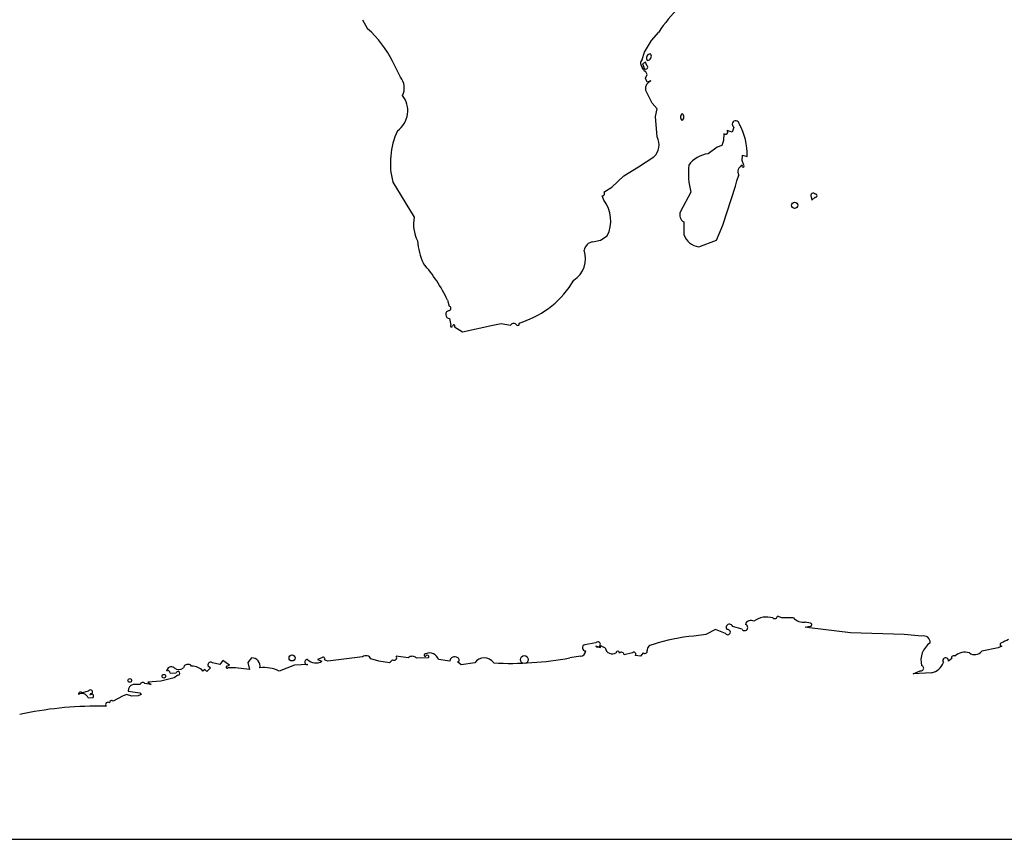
# Model space of a CAD drawing. Extents: x 0 to 10, y 0 to 4.8.
# Tile 6 of 11: x 4.2 to 7.2, y 0 to 2.5. Entities that reach past the tile are written whole.
import ezdxf

# ---------------------------------------------------------------- set-up
doc = ezdxf.new("R2010")
doc.units = 0

msp = doc.modelspace()

# ---------------------------------------------------------------- linework, layer by layer
at = {"layer": 'Default', "color": 7, "linetype": 'CONTINUOUS'}
for p, q in [((5.242233, 2.460059), (5.257276, 2.433035)), ((6.089364, 2.362844), (6.110372, 2.397427)), ((6.110372, 2.397427), (6.13195, 2.422274)), ((6.082225, 2.340001), (6.089364, 2.362844)), ((5.355699, 2.287634), (5.332003, 2.335139)), ((6.092152, 2.332739), (6.083214, 2.327739)), ((6.083214, 2.327739), (6.087504, 2.317713)), ((6.096163, 2.322704), (6.092152, 2.332739)), ((6.0925, 2.284212), (6.097687, 2.295633)), ((6.097301, 2.272344), (6.0925, 2.284212)), ((6.097687, 2.295633), (6.092577, 2.305389)), ((6.112295, 2.20883), (6.092166, 2.249479)), ((6.108075, 2.275871), (6.097301, 2.272344)), ((6.1275, 2.19252), (6.112295, 2.20883)), ((6.1225, 2.169173), (6.1275, 2.19252)), ((6.1275, 2.107788), (6.1225, 2.169173)), ((6.357326, 2.137623), (6.352331, 2.122367)), ((6.328147, 2.117813), (6.32723, 2.097336)), ((6.352331, 2.122367), (6.337358, 2.127318)), ((6.307457, 2.077452), (6.280358, 2.057183)), ((6.322066, 2.082244), (6.307457, 2.077452)), ((6.32723, 2.097336), (6.322066, 2.082244)), ((6.071461, 2.017575), (6.117697, 2.047885)), ((6.3825, 2.03701), (6.384272, 2.05309)), ((6.384272, 2.05309), (6.397863, 2.04909)), ((6.027316, 1.991007), (6.071461, 2.017575)), ((6.387524, 2.023046), (6.3825, 2.03701)), ((5.991056, 1.95731), (6.027316, 1.991007)), ((6.36714, 1.975854), (6.3725, 1.99341)), ((5.333228, 1.972261), (5.3975, 1.866713)), ((5.967273, 1.942145), (5.991056, 1.95731)), ((6.324949, 1.84251), (6.3625, 1.960383)), ((6.3625, 1.960383), (6.36714, 1.975854)), ((5.967362, 1.917705), (5.962144, 1.930792)), ((6.228931, 1.942308), (6.197445, 1.883365)), ((6.590586, 1.927386), (6.5925, 1.9175)), ((6.5925, 1.9175), (6.602295, 1.927079)), ((6.20764, 1.85232), (6.207156, 1.814369)), ((6.305588, 1.797386), (6.324949, 1.84251)), ((5.957138, 1.79727), (5.977333, 1.8109)), ((5.934132, 1.7925), (5.957138, 1.79727)), ((6.2525, 1.7775), (6.305588, 1.797386)), ((5.497454, 1.617542), (5.502174, 1.599564)), ((5.503661, 1.562277), (5.5075, 1.542706)), ((5.5425, 1.5225), (5.633693, 1.5425)), ((5.633693, 1.5425), (5.658283, 1.547546)), ((5.658283, 1.547546), (5.6869, 1.5425)), ((5.71242, 1.548582), (5.721509, 1.551614)), ((5.518484, 1.537141), (5.5425, 1.5225)), ((6.502411, 0.6625), (6.488651, 0.667998)), ((6.536901, 0.6625), (6.502411, 0.6625)), ((6.302532, 0.627465), (6.273821, 0.612389)), ((6.332659, 0.615846), (6.302532, 0.627465)), ((6.382357, 0.629252), (6.353801, 0.63713)), ((6.571882, 0.634661), (6.587264, 0.6375)), ((6.585006, 0.6325), (6.571882, 0.634661)), ((6.58774, 0.646651), (6.572434, 0.649669)), ((6.708139, 0.6175), (6.585006, 0.6325)), ((6.273821, 0.612389), (6.237733, 0.60812)), ((6.869393, 0.612691), (6.708139, 0.6175)), ((6.922589, 0.607613), (6.869393, 0.612691)), ((5.942687, 0.5875), (5.909999, 0.582225)), ((5.957338, 0.572371), (5.943162, 0.577816)), ((5.971149, 0.5725), (5.962716, 0.576269)), ((7.151795, 0.5725), (7.102881, 0.562737)), ((7.16281, 0.578006), (7.151795, 0.5725)), ((4.822202, 0.535185), (4.812706, 0.522924)), ((4.84263, 0.521037), (4.822202, 0.535185)), ((4.908485, 0.542859), (4.897008, 0.528621)), ((5.119265, 0.5425), (5.10716, 0.538083)), ((5.10716, 0.538083), (5.119456, 0.5327)), ((5.137606, 0.5325), (5.127438, 0.536573)), ((5.24213, 0.546146), (5.137606, 0.5325)), ((5.29125, 0.532398), (5.267416, 0.539571)), ((5.332294, 0.537077), (5.322542, 0.5275)), ((5.379079, 0.5425), (5.342929, 0.547755)), ((5.439484, 0.542296), (5.404042, 0.542135)), ((5.504394, 0.532309), (5.470163, 0.5375)), ((5.896628, 0.5475), (5.865235, 0.5425)), ((6.052969, 0.5575), (6.028197, 0.55212)), ((6.077738, 0.548189), (6.062161, 0.549428)), ((6.085089, 0.557763), (6.077738, 0.548189)), ((7.012686, 0.540641), (7.002913, 0.53223)), ((4.767999, 0.507807), (4.762306, 0.502873)), ((4.773769, 0.50213), (4.767999, 0.507807)), ((4.785411, 0.512419), (4.773769, 0.50213)), ((4.777164, 0.519454), (4.785411, 0.512419)), ((4.812706, 0.522924), (4.791614, 0.5275)), ((4.834086, 0.517863), (4.84263, 0.521037)), ((4.860573, 0.5125), (4.837676, 0.5125)), ((4.902635, 0.507672), (4.860573, 0.5125)), ((4.897008, 0.528621), (4.902635, 0.507672)), ((5.037346, 0.520816), (4.99195, 0.502209)), ((5.077137, 0.522269), (5.037346, 0.520816)), ((5.322542, 0.5275), (5.29125, 0.532398)), ((5.538203, 0.522118), (5.526888, 0.530454)), ((5.579066, 0.5275), (5.538203, 0.522118)), ((6.896915, 0.494218), (6.91771, 0.503793)), ((4.676209, 0.4825), (4.636127, 0.4725)), ((4.663734, 0.49713), (4.682297, 0.4975)), ((4.687397, 0.49053), (4.676209, 0.4825)), ((6.952271, 0.497332), (6.896915, 0.494218)), ((4.574002, 0.462364), (4.55247, 0.462467)), ((4.606602, 0.462148), (4.587681, 0.465991)), ((4.636127, 0.4725), (4.596882, 0.469666)), ((4.596882, 0.469666), (4.606602, 0.462148)), ((4.4176, 0.442631), (4.400424, 0.4375)), ((4.4175, 0.4225), (4.43287, 0.423711)), ((4.520724, 0.4275), (4.492624, 0.412499)), ((4.532694, 0.432653), (4.520724, 0.4275)), ((4.548515, 0.4275), (4.532694, 0.432653)), ((4.537682, 0.442373), (4.572476, 0.4375)), ((4.567734, 0.428515), (4.548515, 0.4275)), ((4.57688, 0.432192), (4.567734, 0.428515)), ((4.572476, 0.4375), (4.57688, 0.432192)), ((4.472066, 0.397244), (4.452637, 0.397379)), ((-0.0025, -0.0025), (8.005634, -0.0025))]:
    msp.add_line(p, q, dxfattribs=at)
for centre, radius in [((6.540503, 1.902383), 0.009375), ((5.030055, 0.542433), 0.009023), ((5.728283, 0.537414), 0.01185), ((4.542569, 0.474948), 0.005629), ((4.645124, 0.487503), 0.005649)]:
    msp.add_circle(centre, radius, dxfattribs=at)
for centre, radius, start, end in [((6.4531, 2.217081), 0.381105, 118.25908, 147.424202), ((5.039139, 2.189057), 0.327275, 26.510254, 48.200684), ((6.093269, 2.328688), 0.01581, 134.308802, 228.201242), ((6.107921, 2.344484), 0.012545, 90.693609, 213.828038), ((6.09747, 2.34998), 0.01248, 270.137651, 394.383996), ((6.085483, 2.315156), 0.003259, 147.604926, 411.685161), ((6.090922, 2.308859), 0.003844, 94.610653, 295.505585), ((6.093609, 2.317575), 0.00573, 238.469334, 423.536907), ((5.318197, 2.255564), 0.049345, 332.432171, 400.535566), ((6.118108, 2.251833), 0.026048, 112.654102, 185.184584), ((5.302933, 2.186555), 0.074924, 306.151066, 398.043425), ((6.209271, 2.167273), 0.011889, 120.210486, 235.283271), ((6.194293, 2.167862), 0.013218, 308.380293, 407.113464), ((6.363418, 2.146212), 0.01053, 5.946338, 234.646907), ((6.204893, 2.054023), 0.193033, 358.535687, 388.896606), ((5.550199, 2.030173), 0.224566, 154.724271, 194.944444), ((6.082757, 2.084356), 0.050507, 313.771768, 387.640876), ((6.33298, 2.122345), 0.006626, 223.153806, 408.637797), ((6.289695, 1.97611), 0.081608, 96.569879, 145.279605), ((6.437677, 1.999114), 0.216337, 173.76955, 195.223228), ((6.391459, 2.003209), 0.021341, 114.990434, 207.333704), ((6.385221, 2.020355), 0.003543, 141.649188, 409.445318), ((5.962756, 1.93735), 0.006587, 264.670654, 406.709541), ((6.596784, 1.931441), 0.007406, 37.336039, 213.197413), ((6.603302, 1.931471), 0.004506, 257.084281, 458.028256), ((5.885863, 1.856229), 0.102086, 333.638699, 397.027722), ((5.50098, 1.844968), 0.10574, 168.132796, 207.864507), ((6.218827, 1.87319), 0.023679, 154.552548, 241.807716), ((6.261013, 1.834287), 0.057422, 200.295989, 261.474357), ((5.607763, 1.810704), 0.200835, 184.328304, 204.476137), ((5.937112, 1.763735), 0.028919, 95.913504, 173.220634), ((5.834671, 1.742433), 0.077757, 303.127762, 378.533233), ((5.055339, 1.404977), 0.49056, 25.677844, 41.105599), ((5.631007, 1.822909), 0.285991, 288.448221, 329.397399), ((5.500696, 1.592912), 0.006815, 283.453743, 437.474249), ((5.5042, 1.574351), 0.012086, 99.129832, 267.443476), ((5.509433, 1.540093), 0.003251, 126.498288, 348.012462), ((5.516045, 1.539558), 0.003435, 315.263402, 542.33492), ((5.696079, 1.53705), 0.010676, 29.32187, 149.300423), ((5.708666, 1.545695), 0.004736, 226.191172, 397.558365), ((6.408946, 0.638047), 0.01711, 57.430216, 164.057063), ((6.456375, 0.60269), 0.062755, 72.37507, 127.517396), ((6.480555, 0.66877), 0.008132, 230.445989, 354.555107), ((6.568751, 0.695086), 0.045566, 225.654196, 274.636448), ((6.339372, 0.620054), 0.007923, 212.079088, 464.857007), ((6.344567, 0.634175), 0.009695, 17.743749, 221.80603), ((6.390508, 0.633684), 0.009278, 208.535038, 437.638906), ((6.58782, 0.642059), 0.004593, 263.048488, 450.997216), ((6.274649, 0.125625), 0.483905, 94.375207, 109.241012), ((6.928547, 0.589393), 0.01917, 354.851185, 468.105146), ((7.343449, 0.242304), 0.389719, 114.2983, 117.687339), ((5.89595, 0.564125), 0.016639, 272.332571, 358.122434), ((5.911932, 0.572991), 0.009434, 101.823026, 273.937735), ((5.948966, 0.582954), 0.007751, 221.517104, 504.093067), ((5.959628, 0.574871), 0.00339, 24.360604, 227.505872), ((5.992989, 0.576632), 0.022227, 190.713097, 299.865471), ((6.009035, 0.557991), 0.005018, 350.156714, 547.258159), ((6.090343, 0.562843), 0.007309, 224.034013, 371.70441), ((6.114578, 0.565399), 0.017111, 87.977695, 183.595118), ((6.983377, 0.535443), 0.063287, 124.381552, 194.688076), ((7.082038, 0.578093), 0.025889, 231.397387, 323.619047), ((7.162535, 0.5827), 0.004702, 92.051684, 273.354634), ((4.907965, 0.51689), 0.025974, 350.448362, 448.852846), ((5.076152, 0.529865), 0.007659, 85.449879, 277.385656), ((5.100997, 0.560801), 0.033621, 223.871133, 303.30014), ((5.123289, 0.53945), 0.005049, 325.261032, 502.841907), ((5.25196, 0.532041), 0.017193, 25.97615, 124.871856), ((5.337158, 0.542868), 0.007562, 229.972256, 400.258744), ((5.39138, 0.529995), 0.017541, 43.796166, 134.528856), ((5.430989, 0.551234), 0.003879, 66.392305, 284.252798), ((5.436531, 0.546075), 0.004796, 308.00814, 523.028755), ((5.443907, 0.529943), 0.027322, 16.057336, 114.580501), ((5.518581, 0.531876), 0.014193, 48.578029, 178.252438), ((5.526586, 0.536562), 0.006115, 272.831065, 436.913529), ((5.607583, 0.507925), 0.034588, 34.467496, 145.532504), ((5.686973, 1.507974), 0.981793, 267.029736, 280.461106), ((6.019865, 0.551157), 0.008388, 6.59326, 134.562748), ((6.057635, 0.553543), 0.006118, 317.720904, 499.700785), ((6.994434, 0.533989), 0.008659, 348.278798, 576.800733), ((7.018207, 0.543102), 0.006044, 46.680211, 204.027225), ((7.053196, 0.514548), 0.045134, 73.671336, 133.105558), ((4.667122, 0.501588), 0.014089, 50.257136, 177.472062), ((4.657734, 0.498288), 0.006111, 349.08181, 500.072927), ((4.689842, 0.528912), 0.021447, 230.257136, 309.749756), ((4.717154, 0.509275), 0.013958, 36.105213, 166.965115), ((4.72979, 0.47411), 0.043412, 41.496308, 91.793417), ((4.785818, 0.52091), 0.008776, 48.670377, 189.546633), ((4.835099, 0.514658), 0.003361, 107.538985, 320.060763), ((4.946782, 0.41744), 0.096052, 61.94983, 97.900223), ((6.920189, 0.511522), 0.008117, 252.210827, 435.960894), ((6.938704, 0.547972), 0.052426, 284.997527, 338.551532), ((4.687538, 0.495983), 0.005455, 268.518316, 523.855218), ((4.423861, 0.43952), 0.006991, 257.489839, 513.582497), ((4.556972, 0.443666), 0.019333, 103.466298, 183.835454), ((4.581764, 0.460699), 0.007939, 41.810907, 167.890301), ((4.395191, 0.432913), 0.006959, 41.238559, 186.17571), ((4.399185, 0.416139), 0.019388, 19.15303, 124.252932), ((4.427112, 0.427622), 0.00696, 325.811606, 493.210095), ((4.488016, 0.40822), 0.006288, 42.877188, 189.52796), ((4.444924, -0.706882), 1.104288, 89.599795, 102.191889), ((4.476985, 0.402168), 0.00696, 46.052213, 225.037222)]:
    msp.add_arc(centre, radius, start, end, dxfattribs=at)

doc.saveas('drawing.dxf')
